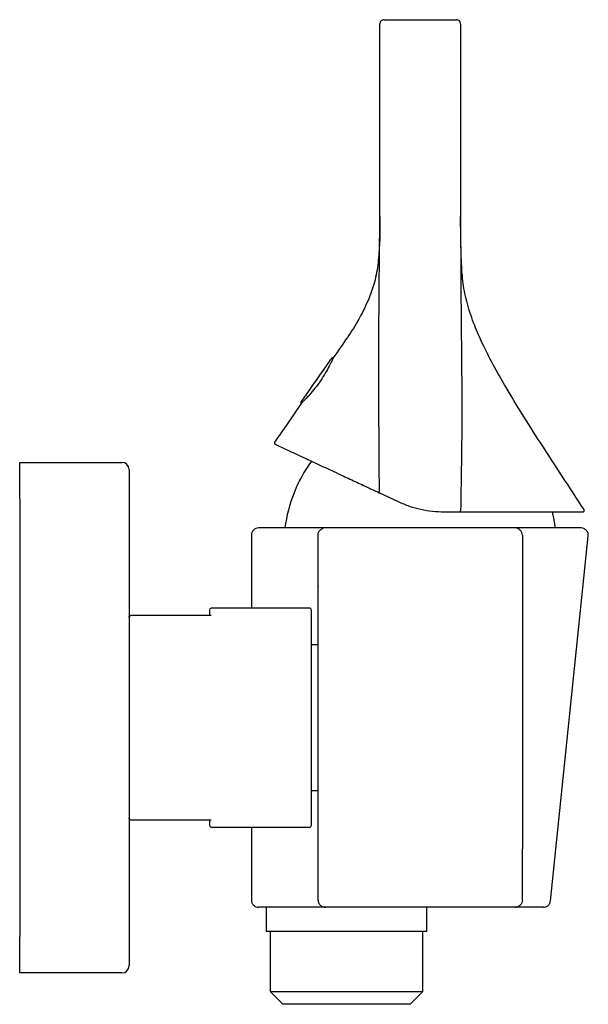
# Model space of a CAD drawing. Header units: millimetres. Extents: x 4211.325 to 4211.403, y 1884.886 to 1885.021.
import ezdxf

# ---------------------------------------------------------------- set-up
doc = ezdxf.new("R2010")
doc.units = ezdxf.units.MM
doc.layers.add('SANINDUSA', color=3, linetype='Continuous')

msp = doc.modelspace()

# ---------------------------------------------------------------- linework, layer by layer
at = {"layer": 'SANINDUSA'}
for p, q in [((4211.375379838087, 1885.02083586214), (4211.385247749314, 1885.02083586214)), ((4211.374779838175, 1884.993835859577), (4211.374779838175, 1885.020235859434)), ((4211.385847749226, 1885.020235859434), (4211.385847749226, 1884.993835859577)), ((4211.368374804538, 1884.974462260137), (4211.368349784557, 1884.974479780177)), ((4211.363990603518, 1884.968254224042), (4211.364014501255, 1884.968237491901)), ((4211.325413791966, 1884.960149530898), (4211.339413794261, 1884.960149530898)), ((4211.325413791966, 1884.955149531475), (4211.325413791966, 1884.960149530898)), ((4211.340413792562, 1884.959149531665), (4211.340413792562, 1884.955149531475)), ((4211.374688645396, 1884.955982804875), (4211.374742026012, 1884.95595791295)), ((4211.374742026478, 1884.95595791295), (4211.377299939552, 1884.95476513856)), ((4211.325413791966, 1884.955149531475), (4211.325413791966, 1884.895149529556)), ((4211.340413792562, 1884.955149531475), (4211.340413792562, 1884.895149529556)), ((4211.383639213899, 1884.953359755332), (4211.385797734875, 1884.953359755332)), ((4211.385797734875, 1884.953359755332), (4211.38580232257, 1884.953359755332)), ((4211.393313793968, 1884.951149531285), (4211.367313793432, 1884.951149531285)), ((4211.35716480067, 1884.950149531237), (4211.35716480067, 1884.940149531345)), ((4211.398181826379, 1884.900046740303), (4211.403348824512, 1884.950046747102)), ((4211.366313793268, 1884.943189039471), (4211.366313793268, 1884.943149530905)), ((4211.366313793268, 1884.907149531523), (4211.366313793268, 1884.943149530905)), ((4211.394313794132, 1884.943149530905), (4211.394313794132, 1884.907149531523)), ((4211.394376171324, 1884.943058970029), (4211.394313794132, 1884.943058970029)), ((4211.365163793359, 1884.940149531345), (4211.351663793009, 1884.940149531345)), ((4211.340435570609, 1884.938999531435), (4211.340413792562, 1884.938999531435)), ((4211.351663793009, 1884.939149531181), (4211.340663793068, 1884.939149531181)), ((4211.366313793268, 1884.935149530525), (4211.365413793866, 1884.935149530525)), ((4211.365413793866, 1884.915149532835), (4211.366313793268, 1884.915149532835)), ((4211.340413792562, 1884.911299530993), (4211.340435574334, 1884.911299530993)), ((4211.340663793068, 1884.911149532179), (4211.351663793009, 1884.911149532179)), ((4211.351663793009, 1884.910149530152), (4211.365163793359, 1884.910149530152)), ((4211.35716480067, 1884.910149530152), (4211.35716480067, 1884.900149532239)), ((4211.359204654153, 1884.899149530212), (4211.359204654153, 1884.89584953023)), ((4211.393313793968, 1884.899149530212), (4211.367313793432, 1884.899149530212)), ((4211.381204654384, 1884.89584953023), (4211.381204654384, 1884.899149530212)), ((4211.381204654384, 1884.89584953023), (4211.359204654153, 1884.89584953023)), ((4211.359727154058, 1884.89584953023), (4211.359727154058, 1884.887599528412)), ((4211.380682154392, 1884.887599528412), (4211.380682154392, 1884.89584953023)), ((4211.325413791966, 1884.8901495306), (4211.325413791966, 1884.895149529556)), ((4211.340413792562, 1884.895149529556), (4211.340413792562, 1884.891149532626)), ((4211.339413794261, 1884.8901495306), (4211.325413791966, 1884.8901495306)), ((4211.359727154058, 1884.887599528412), (4211.361477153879, 1884.885849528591)), ((4211.359727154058, 1884.887599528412), (4211.380682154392, 1884.887599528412)), ((4211.378932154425, 1884.885849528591), (4211.380682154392, 1884.887599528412)), ((4211.378932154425, 1884.885849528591), (4211.361477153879, 1884.885849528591))]:
    msp.add_line(p, q, dxfattribs=at)
at = {"layer": 'SANINDUSA', "flags": 128}
for points in [[(4211.363966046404, 1884.968393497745), (4211.36399704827, 1884.96843777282), (4211.364136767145, 1884.968637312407), (4211.364381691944, 1884.968987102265), (4211.364718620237, 1884.969468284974), (4211.365129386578, 1884.970054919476), (4211.365591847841, 1884.970715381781), (4211.366081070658, 1884.971414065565), (4211.366570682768, 1884.972113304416), (4211.367034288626, 1884.972775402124), (4211.367446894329, 1884.973364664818), (4211.367786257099, 1884.973849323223), (4211.368034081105, 1884.974203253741), (4211.368177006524, 1884.97440737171), (4211.368210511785, 1884.974455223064)], [(4211.364014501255, 1884.968237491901), (4211.361961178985, 1884.965263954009), (4211.360347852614, 1884.962927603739)], [(4211.374688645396, 1884.955982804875), (4211.374681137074, 1884.955990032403), (4211.374676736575, 1884.956003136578), (4211.374675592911, 1884.956021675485), (4211.3746777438, 1884.956045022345), (4211.374683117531, 1884.956072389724), (4211.374691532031, 1884.95610285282), (4211.374702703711, 1884.956135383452), (4211.374716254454, 1884.956168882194)], [(4211.398858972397, 1884.951149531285), (4211.398636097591, 1884.95251160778), (4211.398446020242, 1884.953366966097)]]:
    msp.add_lwpolyline(points, dxfattribs=at)
at = {"layer": 'SANINDUSA'}
for centre, radius, start, end in [((4211.385247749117, 1885.020235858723), 0.0006000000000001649, 359.9999999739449, 90), ((4211.368292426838, 1884.974397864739), 0.0001000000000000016, 55.00000000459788, 145.000000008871), ((4211.364047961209, 1884.968336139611), 0.0001000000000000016, 145.000000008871, 235.0000000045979), ((4211.360512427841, 1884.962813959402), 0.0002000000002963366, 145.3736689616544, 244.9999999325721), ((4211.3394137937, 1884.959149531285), 0.001000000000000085, 0, 90), ((4211.381586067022, 1884.948606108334), 0.01998000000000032, 144.0718983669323, 172.6864924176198), ((4211.385606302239, 1884.953514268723), 0.0002495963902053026, 321.7529885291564, 11.15179567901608), ((4211.402594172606, 1884.953559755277), 0.000200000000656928, 270, 33.09734274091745), ((4211.3516637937, 1884.939899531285), 0.0002500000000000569, 90, 180), ((4211.3651637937, 1884.939899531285), 0.0002500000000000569, 0, 90), ((4211.3516637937, 1884.910399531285), 0.0002500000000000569, 180, 270), ((4211.3651637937, 1884.910399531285), 0.0002500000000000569, 270, 0), ((4211.3394137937, 1884.891149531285), 0.001000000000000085, 270, 0)]:
    msp.add_arc(centre, radius, start, end, dxfattribs=at)
for points, knots in [([(4211.375379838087, 1885.02083586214), (4211.375301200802, 1885.020826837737), (4211.375143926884, 1885.020808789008), (4211.374945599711, 1885.020670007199), (4211.374806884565, 1885.020471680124), (4211.374788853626, 1885.02031446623), (4211.374779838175, 1885.020235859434)], [0, 0, 0, 0, 0.2500487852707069, 0.5000954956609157, 0.750048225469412, 1, 1, 1, 1]), ([(4211.374716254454, 1884.956168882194), (4211.374674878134, 1884.962444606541), (4211.374592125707, 1884.974996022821), (4211.374717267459, 1884.987555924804), (4211.374779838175, 1884.993835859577)], [0, 0, 0, 0, 0.5000012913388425, 1, 1, 1, 1]), ([(4211.374779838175, 1884.993835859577), (4211.3747795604, 1884.993574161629), (4211.374778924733, 1884.992975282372), (4211.374774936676, 1884.992297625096), (4211.374769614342, 1884.991624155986), (4211.37476306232, 1884.991018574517), (4211.374754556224, 1884.990472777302), (4211.374741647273, 1884.990134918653), (4211.37473474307, 1884.989954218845)], [0, 0, 0, 0, 0.0948575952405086, 0.2170756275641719, 0.3678265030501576, 0.5478945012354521, 0.7581965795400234, 1, 1, 1, 1]), ([(4211.386028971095, 1884.986064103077), (4211.386019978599, 1884.986179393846), (4211.386003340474, 1884.986392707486), (4211.386009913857, 1884.986478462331), (4211.386015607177, 1884.98654704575), (4211.386014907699, 1884.986659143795), (4211.386004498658, 1884.986870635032), (4211.385989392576, 1884.98716483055), (4211.385971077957, 1884.987538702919), (4211.385948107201, 1884.988066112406), (4211.385916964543, 1884.988908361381), (4211.385883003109, 1884.990146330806), (4211.385854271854, 1884.991852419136), (4211.385850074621, 1884.993128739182), (4211.385847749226, 1884.993835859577)], [0, 0, 0, 0, 0.1427032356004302, 0.264032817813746, 0.3652953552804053, 0.480978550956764, 0.5554073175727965, 0.5788185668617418, 0.6039581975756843, 0.6383116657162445, 0.683830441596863, 0.7641189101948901, 0.8693146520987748, 1, 1, 1, 1]), ([(4211.385847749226, 1884.993835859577), (4211.385850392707, 1884.991836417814), (4211.385855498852, 1884.987974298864), (4211.385895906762, 1884.982198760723), (4211.385952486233, 1884.976552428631), (4211.386010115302, 1884.970765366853), (4211.386019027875, 1884.965027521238), (4211.385947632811, 1884.959248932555), (4211.385883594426, 1884.95547331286), (4211.385851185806, 1884.953562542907)], [0, 0, 0, 0, 0.1488986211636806, 0.2876123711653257, 0.4301299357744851, 0.5694579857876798, 0.7187376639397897, 0.8576584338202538, 1, 1, 1, 1]), ([(4211.374722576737, 1884.989955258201), (4211.374663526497, 1884.98902548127), (4211.374547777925, 1884.987202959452), (4211.374055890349, 1884.984669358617), (4211.373471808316, 1884.983140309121), (4211.373207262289, 1884.982447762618)], [0, 0, 0, 0, 0.3629628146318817, 0.71146919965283, 1, 1, 1, 1]), ([(4211.402761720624, 1884.953668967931), (4211.401767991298, 1884.955194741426), (4211.399789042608, 1884.958233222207), (4211.39692345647, 1884.962611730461), (4211.394350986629, 1884.96665320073), (4211.392160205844, 1884.970256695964), (4211.390351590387, 1884.973437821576), (4211.388899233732, 1884.976269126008), (4211.387679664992, 1884.979020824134), (4211.38674841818, 1884.981778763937), (4211.386211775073, 1884.984198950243), (4211.38609847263, 1884.985605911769), (4211.386061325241, 1884.986067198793)], [0, 0, 0, 0, 0.1485087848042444, 0.2957457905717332, 0.4267926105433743, 0.5392223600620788, 0.6396714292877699, 0.7251787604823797, 0.798664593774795, 0.8849365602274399, 0.962275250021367, 1, 1, 1, 1]), ([(4211.373207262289, 1884.982447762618), (4211.372645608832, 1884.981218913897), (4211.371867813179, 1884.979601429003), (4211.370255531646, 1884.977139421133), (4211.369032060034, 1884.97539784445), (4211.368374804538, 1884.974462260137)], [0, 0, 0, 0, 0.2750365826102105, 0.6105457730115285, 1, 1, 1, 1]), ([(4211.368374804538, 1884.974462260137), (4211.368358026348, 1884.974423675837), (4211.368324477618, 1884.974346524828), (4211.368049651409, 1884.973755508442), (4211.367608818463, 1884.972902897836), (4211.366998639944, 1884.971865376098), (4211.36627113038, 1884.970795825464), (4211.365507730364, 1884.969820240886), (4211.36480339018, 1884.969023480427), (4211.364263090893, 1884.968473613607), (4211.364035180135, 1884.968257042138), (4211.364018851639, 1884.968241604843), (4211.364014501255, 1884.968237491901)], [0, 0, 0, 0, 0.106031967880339, 0.21201558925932, 0.3192239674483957, 0.4272663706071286, 0.534037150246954, 0.6393616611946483, 0.7452967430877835, 0.8529212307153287, 0.9608139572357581, 1, 1, 1, 1]), ([(4211.360427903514, 1884.962632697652), (4211.360484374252, 1884.962606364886), (4211.360598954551, 1884.962552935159), (4211.361399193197, 1884.962179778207), (4211.362374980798, 1884.961724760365), (4211.363409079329, 1884.961242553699), (4211.364826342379, 1884.960581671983), (4211.366680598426, 1884.959717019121), (4211.368817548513, 1884.958720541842), (4211.370866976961, 1884.957764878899), (4211.37274006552, 1884.956891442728), (4211.374047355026, 1884.956281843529), (4211.374688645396, 1884.955982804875)], [0, 0, 0, 0, 0.1234130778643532, 0.2504076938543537, 0.332235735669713, 0.4155427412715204, 0.5011259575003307, 0.6270828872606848, 0.7503882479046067, 0.8375582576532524, 0.9203142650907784, 1, 1, 1, 1]), ([(4211.377299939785, 1884.95476513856), (4211.377801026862, 1884.954550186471), (4211.378803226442, 1884.954120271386), (4211.380388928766, 1884.953689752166), (4211.382009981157, 1884.95341011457), (4211.383096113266, 1884.953376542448), (4211.383639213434, 1884.953359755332)], [0, 0, 0, 0, 0.2500196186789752, 0.5000519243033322, 0.7500102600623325, 0.9999999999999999, 0.9999999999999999, 0.9999999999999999, 0.9999999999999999]), ([(4211.385802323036, 1884.953359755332), (4211.386957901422, 1884.953359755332), (4211.389268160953, 1884.953359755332), (4211.39247109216, 1884.953359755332), (4211.395373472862, 1884.953359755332), (4211.397887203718, 1884.953359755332), (4211.399935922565, 1884.953359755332), (4211.401445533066, 1884.953359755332), (4211.402410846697, 1884.953359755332), (4211.402533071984, 1884.953359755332), (4211.402594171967, 1884.953359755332)], [0, 0, 0, 0, 0.1250001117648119, 0.2499031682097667, 0.3750220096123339, 0.4999517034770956, 0.6250537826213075, 0.7500081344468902, 0.8750299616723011, 1, 1, 1, 1]), ([(4211.358164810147, 1884.951149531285), (4211.358039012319, 1884.951136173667), (4211.357845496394, 1884.951115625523), (4211.357612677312, 1884.950990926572), (4211.357452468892, 1884.95086186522), (4211.357323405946, 1884.95070165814), (4211.357198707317, 1884.950468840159), (4211.357178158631, 1884.950275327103), (4211.35716480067, 1884.950149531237)], [0, 0, 0, 0, 0.2394581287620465, 0.3683605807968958, 0.4999990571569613, 0.6316374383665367, 0.760540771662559, 1, 1, 1, 1]), ([(4211.361361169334, 1884.951149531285), (4211.360843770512, 1884.951149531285), (4211.360383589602, 1884.951149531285), (4211.359583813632, 1884.951149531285), (4211.359250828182, 1884.951149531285), (4211.358713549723, 1884.951149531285), (4211.35850920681, 1884.951149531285), (4211.358302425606, 1884.951149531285), (4211.358250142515, 1884.951149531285), (4211.358181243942, 1884.951149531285), (4211.358164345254, 1884.951149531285), (4211.358164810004, 1884.951149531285)], [0, 0, 0, 0, 0.2500000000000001, 0.2500000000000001, 0.4999999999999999, 0.4999999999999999, 0.75, 0.75, 0.875, 0.875, 1, 1, 1, 1]), ([(4211.3673137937, 1884.951149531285), (4211.3673137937, 1884.951149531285), (4211.367186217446, 1884.951149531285), (4211.366683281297, 1884.951149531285), (4211.366307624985, 1884.951149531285), (4211.365301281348, 1884.951149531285), (4211.36467768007, 1884.951149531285), (4211.363189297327, 1884.951149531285), (4211.362332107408, 1884.951149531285), (4211.361361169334, 1884.951149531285)], [0, 0, 0, 0, 0.25, 0.25, 0.4999999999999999, 0.4999999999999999, 0.7499999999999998, 0.7499999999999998, 1, 1, 1, 1]), ([(4211.3663137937, 1884.950149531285), (4211.3663137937, 1884.950279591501), (4211.366365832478, 1884.950542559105), (4211.366514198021, 1884.950764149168), (4211.366606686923, 1884.950856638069)], [0, 0, 0, 0, 0.3901806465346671, 0.7803611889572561, 0.7803611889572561, 0.7803611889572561, 0.7803611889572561]), ([(4211.367313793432, 1884.951149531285), (4211.36713921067, 1884.951134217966), (4211.366948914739, 1884.951091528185), (4211.366717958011, 1884.950938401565), (4211.366606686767, 1884.950856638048)], [0, 0, 0, 0, 0.5055301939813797, 1, 1, 1, 1]), ([(4211.394020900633, 1884.950856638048), (4211.39390962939, 1884.950938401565), (4211.393683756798, 1884.951085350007), (4211.393469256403, 1884.95114247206), (4211.3933137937, 1884.951149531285)], [0, 0, 0, 0, 0.4944698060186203, 1, 1, 1, 1]), ([(4211.399209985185, 1884.951149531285), (4211.398245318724, 1884.951149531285), (4211.397398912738, 1884.951149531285), (4211.395934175, 1884.951149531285), (4211.395315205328, 1884.951149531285), (4211.394314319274, 1884.951149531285), (4211.393941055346, 1884.951149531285), (4211.393440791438, 1884.951149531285), (4211.3933137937, 1884.951149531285), (4211.3933137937, 1884.951149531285)], [0, 0, 0, 0, 0.2499999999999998, 0.2499999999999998, 0.4999999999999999, 0.4999999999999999, 0.7499999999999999, 0.7499999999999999, 1, 1, 1, 1]), ([(4211.3943137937, 1884.95014953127), (4211.394313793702, 1884.950267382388), (4211.39429231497, 1884.950394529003), (4211.394194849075, 1884.950640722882), (4211.394118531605, 1884.950759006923), (4211.394020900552, 1884.950856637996)], [0, 0, 0, 0, 0.5, 0.5, 1, 1, 1, 1]), ([(4211.402354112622, 1884.951149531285), (4211.402353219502, 1884.951149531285), (4211.402284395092, 1884.951149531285), (4211.402081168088, 1884.951149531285), (4211.401996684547, 1884.951149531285), (4211.401793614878, 1884.951149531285), (4211.401675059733, 1884.951149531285), (4211.401007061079, 1884.951149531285), (4211.400227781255, 1884.951149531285), (4211.399209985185, 1884.951149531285)], [0, 0, 0, 0, 0.2500000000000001, 0.2500000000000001, 0.3750000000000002, 0.3750000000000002, 0.5000000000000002, 0.5000000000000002, 1, 1, 1, 1]), ([(4211.403348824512, 1884.95004673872), (4211.4033475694, 1884.950180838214), (4211.403345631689, 1884.950387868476), (4211.403231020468, 1884.950645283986), (4211.403102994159, 1884.950825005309), (4211.402937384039, 1884.950970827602), (4211.402693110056, 1884.951111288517), (4211.402487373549, 1884.951134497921), (4211.402354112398, 1884.951149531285)], [0, 0, 0, 0, 0.2379834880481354, 0.3674121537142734, 0.5000007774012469, 0.632589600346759, 0.762018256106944, 1, 1, 1, 1]), ([(4211.3663137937, 1884.943189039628), (4211.3663137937, 1884.943274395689), (4211.3663137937, 1884.943444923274), (4211.3663137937, 1884.943700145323), (4211.3663137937, 1884.943954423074), (4211.3663137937, 1884.944207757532), (4211.3663137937, 1884.944598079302), (4211.3663137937, 1884.945120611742), (4211.3663137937, 1884.945769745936), (4211.3663137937, 1884.946402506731), (4211.3663137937, 1884.947220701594), (4211.3663137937, 1884.948150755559), (4211.3663137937, 1884.948905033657), (4211.3663137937, 1884.949382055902), (4211.3663137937, 1884.949669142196), (4211.3663137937, 1884.949889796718), (4211.3663137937, 1884.950025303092), (4211.3663137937, 1884.950101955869), (4211.3663137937, 1884.950142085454), (4211.3663137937, 1884.950147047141), (4211.3663137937, 1884.95014953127)], [0, 0, 0, 0, 0.02338868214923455, 0.04672679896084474, 0.07004546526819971, 0.09337587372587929, 0.1167491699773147, 0.1785449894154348, 0.2403879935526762, 0.3047201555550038, 0.3691014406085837, 0.5003143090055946, 0.6314827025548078, 0.6957506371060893, 0.7600676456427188, 0.8217646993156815, 0.8835088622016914, 0.9223321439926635, 0.9611146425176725, 1, 1, 1, 1]), ([(4211.3943137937, 1884.95014953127), (4211.3943137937, 1884.95014862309), (4211.3943137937, 1884.950146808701), (4211.3943137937, 1884.950132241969), (4211.3943137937, 1884.950108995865), (4211.3943137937, 1884.950076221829), (4211.3943137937, 1884.950011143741), (4211.3943137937, 1884.949887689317), (4211.3943137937, 1884.949665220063), (4211.3943137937, 1884.949375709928), (4211.3943137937, 1884.948894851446), (4211.3943137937, 1884.948134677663), (4211.3943137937, 1884.947198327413), (4211.3943137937, 1884.946375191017), (4211.3943137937, 1884.945739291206), (4211.3943137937, 1884.945087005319), (4211.3943137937, 1884.944507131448), (4211.3943137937, 1884.944002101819), (4211.3943137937, 1884.943576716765), (4211.3943137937, 1884.943292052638), (4211.3943137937, 1884.943149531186)], [0, 0, 0, 0, 0.02335180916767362, 0.04665296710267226, 0.06993466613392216, 0.09322817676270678, 0.116564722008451, 0.1783048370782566, 0.2400919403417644, 0.3044053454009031, 0.3687676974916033, 0.5000056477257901, 0.6312435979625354, 0.6955570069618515, 0.7599193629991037, 0.821659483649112, 0.8834465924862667, 0.9222909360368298, 0.9610937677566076, 0.9999999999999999, 0.9999999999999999, 0.9999999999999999, 0.9999999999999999]), ([(4211.351413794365, 1884.939899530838), (4211.351413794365, 1884.93986726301), (4211.351413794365, 1884.939803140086), (4211.351413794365, 1884.939366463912), (4211.351413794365, 1884.939149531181)], [0, 0, 0, 0, 0.50321830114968, 1, 1, 1, 1]), ([(4211.365413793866, 1884.910399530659), (4211.365413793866, 1884.910447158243), (4211.365413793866, 1884.91054526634), (4211.365413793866, 1884.911225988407), (4211.365413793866, 1884.912029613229), (4211.365413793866, 1884.913043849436), (4211.365413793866, 1884.914645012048), (4211.365413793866, 1884.916618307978), (4211.365413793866, 1884.918352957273), (4211.365413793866, 1884.920125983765), (4211.365413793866, 1884.922397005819), (4211.365413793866, 1884.925149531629), (4211.365413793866, 1884.927902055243), (4211.365413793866, 1884.930173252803), (4211.365413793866, 1884.931946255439), (4211.365413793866, 1884.933680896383), (4211.365413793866, 1884.935654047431), (4211.365413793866, 1884.937255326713), (4211.365413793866, 1884.938269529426), (4211.365413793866, 1884.939073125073), (4211.365413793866, 1884.93975379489), (4211.365413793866, 1884.939851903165), (4211.365413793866, 1884.939899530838)], [0, 0, 0, 0, 0.05823872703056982, 0.1199660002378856, 0.1521598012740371, 0.1843420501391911, 0.2499999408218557, 0.3156578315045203, 0.3478516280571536, 0.3800339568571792, 0.4417612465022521, 0.5000000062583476, 0.5582388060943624, 0.6199660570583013, 0.6521598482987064, 0.6843421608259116, 0.7500000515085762, 0.8156579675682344, 0.8478516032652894, 0.8800340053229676, 0.9417612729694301, 1, 1, 1, 1]), ([(4211.340413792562, 1884.938899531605), (4211.340415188, 1884.938919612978), (4211.340417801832, 1884.93895722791), (4211.340440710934, 1884.939018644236), (4211.340476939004, 1884.939070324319), (4211.34052463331, 1884.939109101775), (4211.340582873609, 1884.939140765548), (4211.340631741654, 1884.939146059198), (4211.340663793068, 1884.939149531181)], [0, 0, 0, 0, 0.1548188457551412, 0.2899951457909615, 0.5006605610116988, 0.6312979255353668, 0.7581768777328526, 0.9999999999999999, 0.9999999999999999, 0.9999999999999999, 0.9999999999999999]), ([(4211.340663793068, 1884.911149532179), (4211.340631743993, 1884.911153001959), (4211.34058287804, 1884.911158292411), (4211.340524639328, 1884.911189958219), (4211.340476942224, 1884.911228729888), (4211.340440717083, 1884.911280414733), (4211.340417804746, 1884.911341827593), (4211.34041518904, 1884.911379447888), (4211.340413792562, 1884.911399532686)], [0, 0, 0, 0, 0.241800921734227, 0.3686793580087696, 0.4993351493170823, 0.7099689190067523, 0.8451576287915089, 1, 1, 1, 1]), ([(4211.351413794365, 1884.911149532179), (4211.351413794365, 1884.910932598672), (4211.351413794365, 1884.910495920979), (4211.351413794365, 1884.910431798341), (4211.351413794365, 1884.910399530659)], [0, 0, 0, 0, 0.4967817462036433, 1, 1, 1, 1]), ([(4211.3663137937, 1884.900149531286), (4211.3663137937, 1884.900150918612), (4211.3663137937, 1884.900153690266), (4211.3663137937, 1884.900169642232), (4211.3663137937, 1884.90019423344), (4211.3663137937, 1884.900228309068), (4211.3663137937, 1884.900295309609), (4211.3663137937, 1884.900421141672), (4211.3663137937, 1884.900646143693), (4211.3663137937, 1884.900937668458), (4211.3663137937, 1884.901420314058), (4211.3663137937, 1884.902181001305), (4211.3663137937, 1884.903115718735), (4211.3663137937, 1884.903936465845), (4211.3663137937, 1884.90457015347), (4211.3663137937, 1884.905219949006), (4211.3663137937, 1884.905797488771), (4211.3663137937, 1884.906300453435), (4211.3663137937, 1884.906724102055), (4211.3663137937, 1884.907007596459), (4211.3663137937, 1884.907149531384)], [0, 0, 0, 0, 0.02338868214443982, 0.04672679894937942, 0.07004546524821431, 0.09337587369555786, 0.1167491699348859, 0.1785449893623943, 0.2403879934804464, 0.3047201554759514, 0.3691014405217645, 0.5003143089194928, 0.6314827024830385, 0.6957506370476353, 0.7600676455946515, 0.8217646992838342, 0.8835088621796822, 0.9223321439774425, 0.9611146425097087, 1, 1, 1, 1]), ([(4211.3943137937, 1884.900149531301), (4211.3943137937, 1884.900149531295), (4211.3943137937, 1884.900186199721), (4211.3943137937, 1884.900346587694), (4211.3943137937, 1884.900470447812), (4211.3943137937, 1884.900811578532), (4211.3943137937, 1884.901028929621), (4211.3943137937, 1884.901552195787), (4211.3943137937, 1884.901858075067), (4211.3943137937, 1884.902541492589), (4211.3943137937, 1884.902918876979), (4211.3943137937, 1884.903719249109), (4211.3943137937, 1884.904142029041), (4211.3943137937, 1884.90500370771), (4211.3943137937, 1884.905442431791), (4211.3943137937, 1884.906309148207), (4211.3943137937, 1884.906737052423), (4211.3943137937, 1884.907149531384)], [0, 0, 0, 0, 0.125, 0.125, 0.25, 0.25, 0.375, 0.375, 0.5, 0.5, 0.625, 0.625, 0.75, 0.75, 0.875, 0.875, 1, 1, 1, 1]), ([(4211.35716480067, 1884.900149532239), (4211.357178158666, 1884.900023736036), (4211.357198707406, 1884.899830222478), (4211.357323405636, 1884.899597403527), (4211.357452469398, 1884.8994371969), (4211.357612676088, 1884.899308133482), (4211.357845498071, 1884.899183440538), (4211.358039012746, 1884.899162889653), (4211.358164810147, 1884.899149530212)], [0, 0, 0, 0, 0.2394597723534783, 0.3683633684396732, 0.5000015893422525, 0.6316403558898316, 0.7605417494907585, 1, 1, 1, 1]), ([(4211.3663137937, 1884.900149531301), (4211.366313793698, 1884.900031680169), (4211.366335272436, 1884.899904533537), (4211.366432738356, 1884.899658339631), (4211.366509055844, 1884.899540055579), (4211.366704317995, 1884.899344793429), (4211.366822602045, 1884.899268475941), (4211.367068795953, 1884.899171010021), (4211.367195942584, 1884.899149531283), (4211.367313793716, 1884.899149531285)], [0, 0, 0, 0, 0.25, 0.25, 0.5, 0.5, 0.75, 0.75, 1, 1, 1, 1]), ([(4211.3933137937, 1884.899149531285), (4211.393465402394, 1884.899162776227), (4211.393680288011, 1884.89922333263), (4211.393909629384, 1884.899360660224), (4211.394020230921, 1884.899442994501)], [0, 0, 0, 0, 0.5055302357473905, 1, 1, 1, 1]), ([(4211.3943137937, 1884.900149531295), (4211.394313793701, 1884.900019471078), (4211.394261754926, 1884.899756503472), (4211.394113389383, 1884.899534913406), (4211.394020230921, 1884.899442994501)], [0, 0, 0, 0, 0.390180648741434, 0.7803617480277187, 0.7803617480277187, 0.7803617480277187, 0.7803617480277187]), ([(4211.397187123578, 1884.899149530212), (4211.397305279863, 1884.899161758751), (4211.397550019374, 1884.899187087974), (4211.397871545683, 1884.899390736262), (4211.398107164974, 1884.899689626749), (4211.398157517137, 1884.899930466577), (4211.398181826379, 1884.900046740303)], [0, 0, 0, 0, 0.2413917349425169, 0.4999996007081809, 0.7586075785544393, 0.9999999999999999, 0.9999999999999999, 0.9999999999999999, 0.9999999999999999]), ([(4211.361361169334, 1884.899149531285), (4211.361287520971, 1884.899149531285), (4211.361140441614, 1884.899149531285), (4211.360928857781, 1884.899149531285), (4211.360724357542, 1884.899149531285), (4211.360527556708, 1884.899149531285), (4211.36033829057, 1884.899149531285), (4211.360156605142, 1884.899149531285), (4211.359837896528, 1884.899149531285), (4211.359419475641, 1884.899149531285), (4211.358966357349, 1884.899149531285), (4211.358610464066, 1884.899149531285), (4211.358396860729, 1884.899149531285), (4211.358276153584, 1884.899149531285), (4211.358211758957, 1884.899149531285), (4211.358171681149, 1884.899149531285), (4211.358167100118, 1884.899149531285), (4211.358164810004, 1884.899149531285)], [0, 0, 0, 0, 0.03615776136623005, 0.0722088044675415, 0.1081675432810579, 0.1440485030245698, 0.1798663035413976, 0.2156356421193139, 0.2513712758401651, 0.3761203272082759, 0.5009043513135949, 0.625409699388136, 0.7497395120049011, 0.8125076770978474, 0.8750838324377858, 0.937552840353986, 1, 1, 1, 1]), ([(4211.3673137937, 1884.899149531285), (4211.367312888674, 1884.899149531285), (4211.367311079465, 1884.899149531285), (4211.367296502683, 1884.899149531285), (4211.367273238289, 1884.899149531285), (4211.367240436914, 1884.899149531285), (4211.367198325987, 1884.899149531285), (4211.367146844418, 1884.899149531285), (4211.367086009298, 1884.899149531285), (4211.36701581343, 1884.899149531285), (4211.36684360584, 1884.899149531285), (4211.366493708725, 1884.899149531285), (4211.365833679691, 1884.899149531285), (4211.364989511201, 1884.899149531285), (4211.364167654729, 1884.899149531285), (4211.363477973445, 1884.899149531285), (4211.362990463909, 1884.899149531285), (4211.362475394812, 1884.899149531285), (4211.361935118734, 1884.899149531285), (4211.361552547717, 1884.899149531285), (4211.361361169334, 1884.899149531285)], [0, 0, 0, 0, 0.02774897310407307, 0.05547203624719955, 0.08317615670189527, 0.1108683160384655, 0.1385555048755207, 0.1662447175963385, 0.1939429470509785, 0.2216571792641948, 0.2493943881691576, 0.3741039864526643, 0.4987890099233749, 0.6241128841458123, 0.7493729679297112, 0.7995702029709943, 0.8496892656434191, 0.899772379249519, 0.9498618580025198, 1, 1, 1, 1]), ([(4211.396137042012, 1884.899149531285), (4211.39606027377, 1884.899149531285), (4211.395906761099, 1884.899149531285), (4211.395688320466, 1884.899149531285), (4211.395478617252, 1884.899149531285), (4211.395278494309, 1884.899149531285), (4211.395087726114, 1884.899149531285), (4211.394787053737, 1884.899149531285), (4211.39441088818, 1884.899149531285), (4211.3940136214, 1884.899149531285), (4211.393702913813, 1884.899149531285), (4211.3935039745, 1884.899149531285), (4211.393387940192, 1884.899149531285), (4211.393325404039, 1884.899149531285), (4211.393317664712, 1884.899149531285), (4211.3933137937, 1884.899149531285)], [0, 0, 0, 0, 0.04173637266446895, 0.08345979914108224, 0.1251811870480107, 0.1669114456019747, 0.2086614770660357, 0.2504421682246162, 0.3747379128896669, 0.499126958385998, 0.6237336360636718, 0.7483937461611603, 0.8322624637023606, 0.9161020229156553, 1, 1, 1, 1]), ([(4211.397187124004, 1884.899149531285), (4211.397186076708, 1884.899149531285), (4211.39718398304, 1884.899149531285), (4211.39716715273, 1884.899149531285), (4211.397140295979, 1884.899149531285), (4211.397102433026, 1884.899149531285), (4211.397053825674, 1884.899149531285), (4211.396994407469, 1884.899149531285), (4211.396906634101, 1884.899149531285), (4211.39677958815, 1884.899149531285), (4211.396598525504, 1884.899149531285), (4211.396387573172, 1884.899149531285), (4211.396220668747, 1884.899149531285), (4211.396137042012, 1884.899149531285)], [0, 0, 0, 0, 0.07102806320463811, 0.1419934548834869, 0.2129511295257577, 0.2839560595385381, 0.3550631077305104, 0.4263269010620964, 0.4978017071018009, 0.6231402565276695, 0.74842636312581, 0.87395012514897, 1, 1, 1, 1])]:
    msp.add_open_spline(points, degree=3, knots=knots, dxfattribs=at)

doc.saveas('drawing.dxf')
